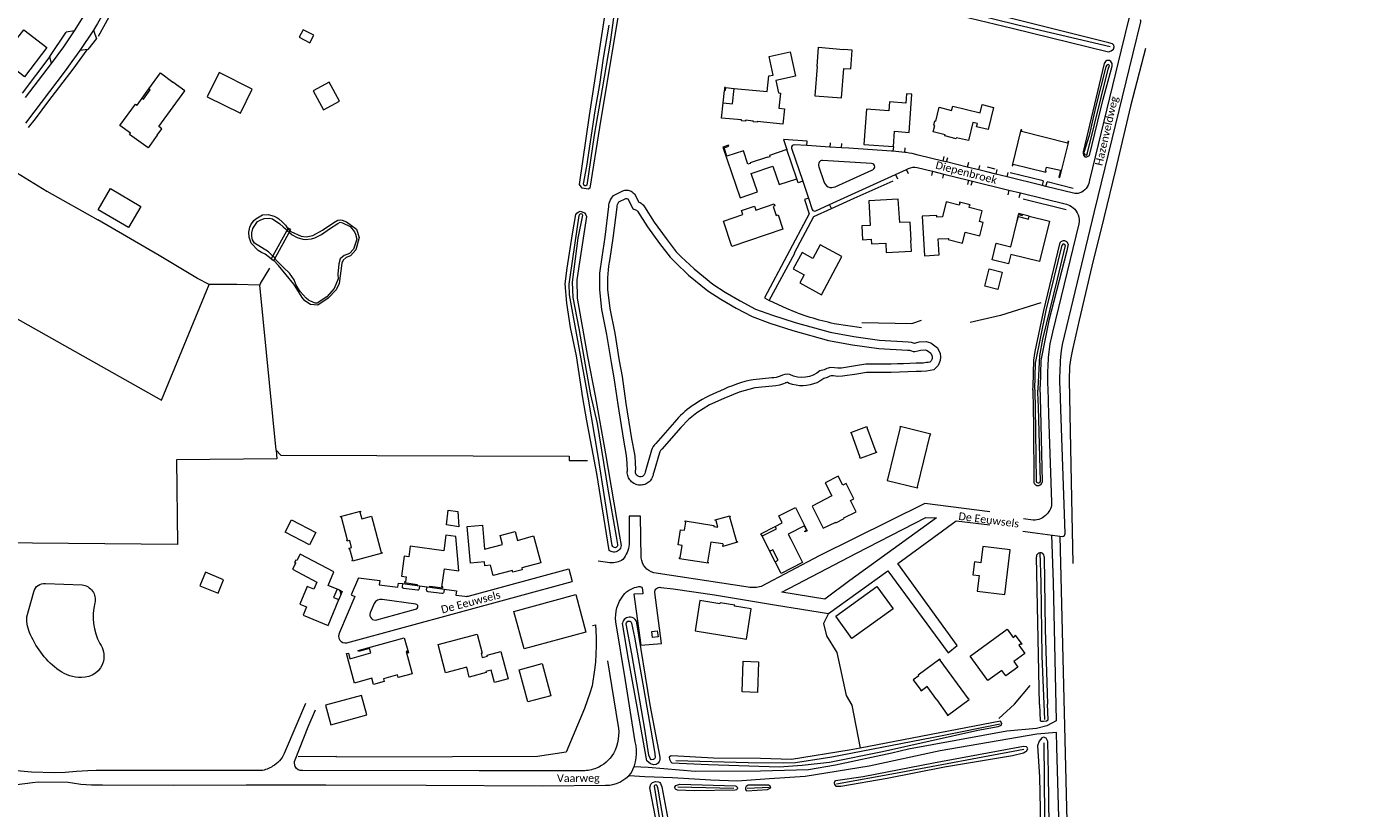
# Model space of a CAD drawing. Extents: x 177628 to 188968, y 384226 to 390673.
# Tile 249 of 256: x 184777 to 185214, y 385762 to 386016. Entities that reach past the tile are written whole.
import ezdxf

# ---------------------------------------------------------------- set-up
doc = ezdxf.new("R2010")
doc.units = 0
for name, color, linetype, lineweight in [('B01_T', 14, 'Continuous', 9), ('B02_T', 14, 'Continuous', 9), ('B04_F', 14, 'Continuous', 9), ('B11_F', 14, 'Continuous', 9), ('B14_F', 14, 'Continuous', 9), ('B17_T', 14, 'Continuous', 9), ('T01_T', 253, 'Continuous', 9), ('T02_F', 253, 'RASTER', 9), ('T02_T', 253, 'RASTER', 9), ('T03_F', 253, 'Continuous', 9), ('T03_T', 253, 'Continuous', 9), ('T04_F', 253, 'HAAG', 9), ('T04_T', 253, 'HAAG', 9), ('T07_F', 253, 'Continuous', 9), ('T09_F', 253, 'Continuous', 9), ('T22_D', 253, 'Continuous', 9), ('T22_F', 253, 'Continuous', 9), ('V00_F', 8, 'Continuous', 9), ('V00_T', 8, 'Continuous', 9), ('V06_F', 8, 'Continuous', 9), ('V06_T', 8, 'Continuous', 9), ('W00_F', 253, 'Continuous', 9), ('W01_F', 253, 'Continuous', 9), ('W06_F', 253, 'Continuous', 9), ('Z06', 7, 'Continuous', 9)]:
    doc.layers.add(name, color=color, linetype=linetype, lineweight=lineweight)
doc.styles.add('Legend', font='calibri.ttf')
doc.linetypes.add('HAAG', pattern='A,4,-1,[5,TOPOCAD.SHX,S=0.35,R=0,X=-0.35,Y=-0.35],-1', length=6)
doc.linetypes.add('RASTER', pattern='A,4,-1,[4,TOPOCAD.SHX,S=0.5,R=0,X=-0.5,Y=0],-1', length=6)

msp = doc.modelspace()

# ---------------------------------------------------------------- linework, layer by layer
at = {"layer": 'B01_T', "linetype": 'Continuous'}
for points in [[(184772.485, 386010.94), (184775.516, 386014.916), (184783.037, 386009.182), (184775.787, 385999.657), (184767.472, 386005.987)], [(185006.417, 385995.845), (185017.116, 385994.796), (185017.733, 385999.893), (185019.119, 386000.201), (185017.788, 386006.205), (185024.622, 386007.72), (185026.379, 385999.796), (185019.943, 385998.369), (185020.811, 385994.417), (185021.478, 385994.352), (185020.991, 385989.387), (185022.733, 385989.216), (185022.245, 385984.245), (185013.951, 385985.126), (185013.925, 385984.847), (185012.633, 385984.966), (185012.659, 385985.245), (185010.115, 385985.498), (185010.089, 385985.219), (185008.792, 385985.339), (185008.818, 385985.618), (185002.356, 385986.195), (185002.844, 385991.171)], [(185033.382, 386002.942), (185032.689, 385993.477), (185041.348, 385992.843), (185042.041, 386002.308), (185044.342, 386002.171), (185044.79, 386008.324), (185041.935, 386008.532)], [(184816.205, 385995.724), (184819.99, 386000.872), (184824.018, 385997.91)], [(184818.837, 385980.613), (184820.372, 385982.715), (184819.394, 385983.427), (184827.9, 385995.118), (184824.018, 385997.91)], [(184813.997, 385992.637), (184816.205, 385995.724)], [(184813.997, 385992.637), (184814.434, 385992.323), (184816.644, 385995.392), (184816.205, 385995.724)], [(185002.844, 385991.171), (185005.929, 385990.869), (185006.417, 385995.845)], [(185003.641, 385996.117), (185003.332, 385996.148), (185003.236, 385995.172)], [(185003.641, 385996.117), (185003.545, 385995.142), (185003.236, 385995.172)], [(185048.53, 385977.661), (185058.171, 385976.927), (185058.551, 385981.913), (185063.257, 385981.554), (185064.204, 385993.985), (185062.45, 385994.118), (185062.22, 385991.076), (185056.925, 385991.476), (185056.707, 385988.595), (185049.398, 385989.147), (185048.53, 385977.661)], [(184818.837, 385980.613), (184815.899, 385976.567), (184809.91, 385980.916), (184810.191, 385981.303), (184806.783, 385983.767), (184811.852, 385990.719), (184812.34, 385990.38), (184813.997, 385992.637)], [(185078.572, 385979.517), (185074.928, 385980.414), (185075.008, 385980.737), (185071.072, 385981.702), (185071.598, 385983.848), (185071.278, 385983.927), (185071.616, 385985.306), (185071.937, 385985.228), (185073.037, 385989.715), (185077.106, 385988.717), (185077.449, 385990.115), (185086.365, 385987.929), (185087.023, 385990.609), (185090.728, 385989.645), (185088.953, 385982.452), (185085.228, 385983.363), (185085.496, 385984.461), (185084.039, 385984.817), (185082.587, 385978.878), (185078.652, 385979.843), (185078.572, 385979.517)], [(185096.733, 385970.763), (185097.037, 385970.697), (185097.154, 385971.234), (185107.744, 385968.604), (185107.821, 385968.915), (185107.637, 385968.96), (185107.942, 385970.294), (185112.514, 385969.248), (185111.97, 385967.001), (185112.273, 385966.915), (185115.165, 385978.564), (185114.854, 385978.641), (185114.722, 385978.107), (185099.785, 385981.815), (185099.918, 385982.349), (185099.607, 385982.426), (185096.733, 385970.763)], [(185023.584, 385975.98), (185017.857, 385974.062), (185018.003, 385973.626), (185017.292, 385973.387), (185017.244, 385973.53), (185011.583, 385971.634), (185011.631, 385971.492), (185010.919, 385971.253), (185009.459, 385975.615), (185004.073, 385973.811), (185003.168, 385976.514), (185004.742, 385977.041), (185004.634, 385977.363), (185002.737, 385976.728), (185008.346, 385960.296), (185013.966, 385962.199), (185011.941, 385968.223), (185019.025, 385970.595), (185021.035, 385964.593), (185026.756, 385966.509)], [(185026.756, 385966.509), (185023.584, 385975.98)], [(184813.598, 385957.504), (184809.559, 385950.626), (184799.664, 385956.438), (184803.704, 385963.316), (184813.598, 385957.504)], [(185008.793, 385956.145), (185012.994, 385957.582), (185013.437, 385956.255), (185019.472, 385958.301), (185019.682, 385957.7), (185019.05, 385957.479), (185020.066, 385954.563), (185020.684, 385954.761), (185022.262, 385950.101), (185005.715, 385944.498), (185002.925, 385952.738), (185009.271, 385954.887), (185008.793, 385956.145)], [(185059.712, 385959.833), (185050.231, 385959.296), (185050.684, 385951.309), (185047.888, 385951.151), (185048.142, 385946.658), (185050.938, 385946.816), (185051.023, 385945.319), (185055.705, 385945.584), (185055.88, 385942.489), (185064.077, 385942.953), (185063.879, 385946.447), (185063.979, 385946.453), (185063.64, 385952.443), (185060.226, 385952.25), (185059.712, 385959.833)], [(185075.302, 385958.964), (185074.091, 385954.122), (185072.351, 385954.032), (185072.323, 385954.565), (185067.542, 385954.29), (185068.278, 385941.491), (185073.08, 385941.767), (185072.783, 385946.929), (185076.105, 385947.103), (185076.013, 385946.735), (185080.663, 385945.583), (185081.552, 385949.175), (185086.318, 385947.995), (185087.393, 385952.334), (185086.17, 385952.636), (185087.018, 385956.063), (185082.786, 385957.111), (185082.952, 385957.781), (185083.039, 385957.759), (185083.116, 385958.07), (185079.719, 385958.911), (185079.642, 385958.6), (185079.729, 385958.579), (185079.563, 385957.909), (185075.302, 385958.964)], [(185102.351, 385954.343), (185108.878, 385952.741), (185105.712, 385939.638), (185096.361, 385941.897), (185095.626, 385938.855), (185090.29, 385940.144), (185091.602, 385945.578), (185096.356, 385944.43), (185098.385, 385952.828)], [(185098.385, 385952.828), (185098.443, 385952.814), (185098.793, 385954.192), (185102.118, 385953.348), (185102.351, 385954.343)], [(185100.142, 385954.892), (185098.974, 385955.19), (185098.895, 385954.88)], [(185098.895, 385954.88), (185100.058, 385954.583), (185100.142, 385954.892)], [(185034.784, 385928.825), (185041.43, 385941.231), (185034.385, 385945.005), (185032.03, 385940.608), (185028.485, 385942.507), (185025.652, 385937.218), (185029.177, 385935.329), (185027.742, 385932.648)], [(185056.115, 385868.46), (185066.047, 385866.047), (185066.123, 385866.358), (185066.016, 385866.384), (185070.121, 385883.282), (185070.228, 385883.256), (185070.304, 385883.567), (185060.372, 385885.98), (185060.297, 385885.669), (185060.414, 385885.641), (185056.308, 385868.742), (185056.191, 385868.771), (185056.115, 385868.46)], [(185031.735, 385860.163), (185035.391, 385852.919), (185039.417, 385854.951), (185039.51, 385854.75), (185042.151, 385856.081), (185042.052, 385856.277), (185046.076, 385858.314), (185044.238, 385861.945), (185045.327, 385862.496), (185042.798, 385867.493), (185041.718, 385866.946), (185040.228, 385869.891), (185036.008, 385867.755), (185038.193, 385863.437), (185031.735, 385860.163)], [(184892.02, 385844.872), (184882.369, 385842.286), (184882.278, 385842.624), (184882.491, 385842.681), (184881.551, 385846.187), (184881.329, 385846.133), (184881.244, 385846.483), (184882.069, 385846.684), (184881.519, 385848.938), (184880.634, 385848.726), (184880.55, 385849.076), (184880.764, 385849.127), (184878.753, 385856.531), (184878.538, 385856.474), (184878.448, 385856.812), (184884.925, 385858.529), (184885.017, 385858.181), (184884.804, 385858.125), (184885.36, 385856.027), (184888.55, 385856.873), (184891.666, 385845.119), (184891.879, 385845.175), (184892.02, 385844.872)], [(185019.781, 385853.548), (185022.079, 385854.719), (185020.944, 385856.946), (185026.339, 385859.721), (185030.158, 385852.159), (185029.44, 385851.788)], [(184925.326, 385846.116), (184931.173, 385847.705), (184930.386, 385850.6), (184935.211, 385851.911), (184935.998, 385849.016), (184941.209, 385850.432), (184943.569, 385841.747), (184937.361, 385840.06), (184937.529, 385839.432), (184934.518, 385838.624), (184934.351, 385839.257), (184928.129, 385837.579), (184927.219, 385840.947), (184925.335, 385840.775), (184925.227, 385842.044), (184920.726, 385841.621), (184919.608, 385853.519), (184924.586, 385853.986), (184925.326, 385846.116)], [(185002.794, 385847.005), (185002.695, 385847.34), (185002.906, 385847.402), (185002.77, 385847.863), (184998.808, 385848.467), (184997.778, 385841.961), (184997.995, 385841.927), (184997.933, 385841.571), (184988.604, 385843.043), (184988.66, 385843.399), (184988.877, 385843.364), (184989.512, 385847.385), (184988.247, 385847.584), (184989.02, 385852.483), (184990.275, 385852.286), (184990.694, 385854.943), (184990.477, 385854.977), (184990.535, 385855.342), (184999.869, 385853.87), (184999.815, 385853.524), (185001.169, 385853.313), (185000.569, 385855.377), (185000.357, 385855.315), (185000.262, 385855.642), (185005.006, 385857.022), (185005.101, 385856.696), (185004.889, 385856.634), (185007.215, 385848.646), (185007.426, 385848.707), (185007.521, 385848.381), (185002.794, 385847.005)], [(185015.484, 385850.482), (185015.796, 385850.641), (185015.832, 385850.57), (185020.171, 385852.781), (185019.781, 385853.548)], [(185029.44, 385851.788), (185029.344, 385851.975), (185029.965, 385852.296), (185029.24, 385853.7), (185024.005, 385851.041), (185024.807, 385849.447)], [(184915.953, 385850.318), (184912.739, 385850.749), (184912.054, 385845.635), (184901.112, 385847.101), (184900.646, 385843.622), (184899.159, 385843.821), (184898.302, 385837.425), (184899.804, 385837.207), (184899.58, 385835.542), (184899.262, 385835.585), (184899.221, 385835.278), (184903.391, 385834.716), (184903.337, 385834.313)], [(184916.928, 385839.087), (184915.953, 385850.318)], [(185018.068, 385845.413), (185015.484, 385850.482)], [(185024.807, 385849.447), (185028.666, 385841.779), (185021.715, 385838.236), (185019.767, 385842.058)], [(184877.343, 385833.161), (184874.435, 385834.379), (184876.28, 385838.811), (184865.404, 385844.527), (184864.303, 385842.432), (184863.949, 385842.618), (184863.553, 385841.866), (184863.907, 385841.68), (184862.837, 385839.644), (184870.774, 385835.473), (184869.791, 385833.12), (184867.671, 385834.006), (184865.29, 385828.309), (184867.41, 385827.423), (184866.3, 385824.758), (184874.433, 385821.36), (184877.936, 385829.773)], [(185019.767, 385842.058), (185020.693, 385842.53), (185018.945, 385845.961), (185018.339, 385845.652), (185018.38, 385845.572), (185018.068, 385845.413)], [(185084.544, 385841.993), (185084.032, 385837.805), (185086.08, 385837.552), (185085.46, 385832.529), (185094.391, 385831.419), (185096.178, 385845.889), (185087.246, 385846.992), (185086.597, 385841.739), (185084.544, 385841.993)], [(184907.55, 385834.155), (184911.723, 385833.593), (184911.764, 385833.9), (184911.457, 385833.942), (184912.236, 385839.719), (184916.928, 385839.087)], [(184877.343, 385833.161), (184876.229, 385830.484), (184877.936, 385829.773)], [(184878.225, 385832.792), (184878.097, 385832.488), (184878.623, 385832.268), (184878.403, 385831.742), (184878.707, 385831.614)], [(184878.225, 385832.792), (184879.055, 385832.445), (184878.707, 385831.614)], [(184903.337, 385834.313), (184904.178, 385834.199)], [(184904.178, 385834.199), (184906.604, 385833.871)], [(184906.604, 385833.871), (184907.495, 385833.75)], [(184907.495, 385833.75), (184907.55, 385834.155)], [(184938.197, 385813.717), (184934.857, 385825.943), (184954.932, 385831.409), (184958.261, 385819.184), (184938.197, 385813.717)], [(185039.425, 385824.337), (185052.763, 385834.053), (185058.055, 385826.788), (185044.717, 385817.072), (185039.425, 385824.337)], [(185010.395, 385816.929), (185011.997, 385826.794), (185006.578, 385827.674), (185006.625, 385828), (185001.85, 385828.766), (185001.798, 385828.44), (184995.278, 385829.485), (184993.697, 385819.621), (185010.395, 385816.929)], [(184919.488, 385807.772), (184912.631, 385805.925), (184910.166, 385815.142), (184922.889, 385818.567), (184924.563, 385812.348), (184924.167, 385812.242), (184924.513, 385810.958), (184926.261, 385811.428), (184926.188, 385811.698), (184930.62, 385812.892), (184933.009, 385804.017), (184928.567, 385802.822), (184927.486, 385806.839), (184925.738, 385806.368), (184925.816, 385806.079), (184920.341, 385804.605), (184919.488, 385807.772)], [(185083.131, 385811.374), (185095.143, 385820.137), (185097.106, 385817.447), (185097.655, 385817.848), (185097.513, 385818.041), (185097.772, 385818.23), (185099.894, 385815.322), (185099.635, 385815.133), (185099.5, 385815.319), (185098.95, 385814.918), (185100.913, 385812.228), (185097.342, 385809.623), (185098.65, 385807.829), (185094.692, 385804.942), (185093.383, 385806.735), (185088.874, 385803.47), (185083.131, 385811.374)], [(184882.996, 385802.651), (184880.387, 385812.196), (184881.014, 385812.367), (184881.509, 385810.554), (184888.309, 385812.417), (184887.902, 385813.902), (184884.324, 385812.922), (184884.234, 385813.25), (184899.189, 385817.347), (184900.531, 385812.47), (184900.203, 385812.38), (184900.044, 385812.957), (184899.766, 385812.88), (184901.748, 385805.647), (184897.215, 385804.405), (184896.977, 385805.273), (184892.473, 385804.039), (184892.711, 385803.171), (184889.2, 385802.209), (184888.655, 385804.198), (184882.996, 385802.651)], [(185082.844, 385797.276), (185082.655, 385797.534), (185082.566, 385797.47), (185073.378, 385810.047), (185073.467, 385810.112), (185073.278, 385810.37), (185066.237, 385805.226), (185066.426, 385804.968), (185064.625, 385803.652), (185067.079, 385800.293)], [(185072.258, 385797.154), (185075.703, 385792.438), (185075.614, 385792.373), (185075.803, 385792.115), (185082.844, 385797.276)]]:
    msp.add_lwpolyline(points, dxfattribs=at)
at = {"layer": 'B02_T', "linetype": 'Continuous'}
for points in [[(185052.662, 385877.554), (185047.397, 385875.636), (185047.287, 385875.937), (185047.391, 385875.974), (185044.526, 385883.839), (185044.423, 385883.801), (185044.313, 385884.102), (185049.575, 385886.019), (185049.684, 385885.718), (185049.581, 385885.68), (185052.446, 385877.816), (185052.549, 385877.853), (185052.662, 385877.554)], [(184870.439, 385851.519), (184868.366, 385847.552), (184860.465, 385851.68), (184862.538, 385855.648), (184870.439, 385851.519)], [(184840.438, 385836.16), (184834.554, 385838.632), (184832.732, 385834.275), (184838.663, 385831.81), (184840.438, 385836.16)], [(184981.434, 385819.613), (184981.683, 385817.643), (184979.881, 385817.413), (184979.632, 385819.376), (184981.434, 385819.613)], [(185009.329, 385809.752), (185014.364, 385809.574), (185014.021, 385799.591), (185008.984, 385799.764), (185009.329, 385809.752)], [(184873.62, 385795.447), (184875.357, 385789.08), (184886.991, 385792.284), (184885.256, 385798.623), (184873.62, 385795.447)]]:
    msp.add_lwpolyline(points, dxfattribs=at)
at = {"layer": 'B04_F', "linetype": 'Continuous'}
for points in [[(184856.831, 385939.97), (184862.365, 385949.98), (184861.502, 385950.464), (184855.968, 385940.454)], [(184855.968, 385940.454), (184856.831, 385939.97)]]:
    msp.add_lwpolyline(points, dxfattribs=at)
at = {"layer": 'B11_F', "linetype": 'Continuous'}
for points in [[(185033.382, 386002.942), (185033.822, 386009.237), (185041.935, 386008.532)], [(185027.742, 385932.648), (185034.784, 385928.825)], [(185072.258, 385797.154), (185069.187, 385801.531), (185067.251, 385800.001), (185067.079, 385800.293)]]:
    msp.add_lwpolyline(points, dxfattribs=at)
at = {"layer": 'B14_F', "linetype": 'Continuous'}
for points in [[(184868.549, 386010.663), (184869.828, 386013.134), (184866.346, 386014.934), (184865.067, 386012.463), (184868.549, 386010.663)], [(184845.958, 385987.82), (184849.743, 385995.658), (184839.041, 386000.999), (184835.157, 385993.066), (184845.958, 385987.82)], [(184872.938, 385988.872), (184878.136, 385991.727), (184874.753, 385997.885), (184869.555, 385995.03), (184872.938, 385988.872)], [(185087.933, 385931.585), (185089.318, 385937.206), (185093.56, 385936.16), (185092.174, 385930.539), (185087.933, 385931.585)], [(184916.56, 385858.38), (184916.921, 385853.454), (184912.908, 385854.056), (184913.506, 385858.847), (184916.56, 385858.38)], [(184943.997, 385808.992), (184946.814, 385798.504), (184939.386, 385796.509), (184936.57, 385806.997), (184943.997, 385808.992)]]:
    msp.add_lwpolyline(points, dxfattribs=at)
at = {"layer": 'B17_T', "linetype": 'Continuous'}
for points in [[(185002.844, 385991.171), (185003.236, 385995.172)], [(185003.641, 385996.117), (185006.417, 385995.845)], [(185098.385, 385952.828), (185098.895, 385954.88)], [(185102.351, 385954.343), (185100.142, 385954.892)], [(185015.484, 385850.482), (185015.129, 385851.178), (185019.781, 385853.548)], [(185019.767, 385842.058), (185018.068, 385845.413)], [(184878.225, 385832.792), (184877.343, 385833.161)], [(184878.707, 385831.614), (184877.936, 385829.773)]]:
    msp.add_lwpolyline(points, dxfattribs=at)
at = {"layer": 'T01_T', "linetype": 'Continuous'}
for points in [[(185091.308, 385969.623), (185088.818, 385970.243)], [(185106.878, 385965.773), (185096.129, 385968.431)], [(185116.563, 385963.375), (185108.117, 385965.46)]]:
    msp.add_lwpolyline(points, dxfattribs=at)
at = {"layer": 'T02_F', "linetype": 'RASTER'}
for points in [[(185047.892, 385919.766), (185064.222, 385919.478), (185067.306, 385920.565)], [(185037.085, 385825.249), (185035.42, 385821.958), (185036.413, 385817.981), (185039.809, 385812.556), (185042.841, 385798.562), (185044.702, 385795.473), (185047.431, 385781.524)], [(185092.444, 385791.172), (185097.561, 385795.781), (185102.661, 385801.858)]]:
    msp.add_lwpolyline(points, dxfattribs=at)
at = {"layer": 'T02_T', "linetype": 'RASTER'}
for points in [[(184914.887, 385778.707), (184914.882, 385778.707)], [(184942.485, 385778.742), (184914.887, 385778.707)]]:
    msp.add_lwpolyline(points, dxfattribs=at)
at = {"layer": 'T03_F', "linetype": 'Continuous'}
for points in [[(184814.142, 386039.698), (184804.931, 386022.153), (184799.696, 386012.719)], [(184796.057, 386008.41), (184791.461, 386002.14), (184783.601, 385991.815), (184779.231, 385985.981), (184776.93, 385983.135)], [(184771.681, 385976.243), (184768.181, 385971.387), (184773.205, 385968.512), (184783.052, 385962.444), (184799.543, 385953.167)], [(184742.749, 385938.245), (184820.289, 385894.518), (184835.743, 385932.131)], [(184857.53, 385878.294), (184852.205, 385931.941)], [(185023.621, 385924.274), (185017.798, 385926.916)], [(185106.129, 385926.188), (185093.031, 385922.05), (185083.182, 385919.83)], [(185047.818, 385918.092), (185038.889, 385919.415)], [(184857.53, 385878.294), (184857.804, 385875.531), (184825.207, 385875.174), (184825.468, 385847.648), (184742.79, 385848.419), (184742.417, 385841.557)], [(184857.53, 385878.294), (184859.096, 385876.665), (184952.82, 385876.367), (184952.798, 385874.924), (184958.743, 385874.975)]]:
    msp.add_lwpolyline(points, dxfattribs=at)
at = {"layer": 'T03_F', "linetype": 'Continuous', "extrusion": (0, 0, -1)}
msp.add_arc((-185055.3, 385997.4), 79.693, 281.88405, 293.42301, dxfattribs=at)
at = {"layer": 'T03_T', "linetype": 'Continuous'}
for points in [[(185038.056, 385956.855), (185045.436, 385960.186)], [(185017.798, 385926.916), (185026.137, 385942.369)], [(184960.35, 385821.362), (184961.301, 385821.609), (184961.425, 385819.771), (184961.542, 385817.194), (184961.555, 385814.619), (184961.309, 385809.453), (184961.04, 385806.89), (184960.23, 385801.786), (184959.519, 385799.309), (184958.675, 385796.844), (184957.766, 385794.433), (184951.822, 385780.149), (184942.485, 385778.742)], [(184914.882, 385778.707), (184877.16, 385778.611), (184877.097, 385778.815)]]:
    msp.add_lwpolyline(points, dxfattribs=at)
at = {"layer": 'T04_F', "linetype": 'HAAG'}
for points in [[(184835.743, 385932.131), (184831.985, 385934.125), (184819.509, 385941.531), (184799.543, 385953.167)], [(184855.348, 385937.431), (184852.355, 385932.439), (184852.205, 385931.941)], [(184852.205, 385931.941), (184844.788, 385932.156), (184835.743, 385932.131)]]:
    msp.add_lwpolyline(points, dxfattribs=at)
at = {"layer": 'T04_T', "linetype": 'HAAG'}
for points in [[(185045.436, 385960.186), (185058.114, 385965.799)], [(185100.325, 385959.974), (185114.321, 385956.499)], [(184877.097, 385778.815), (184864.668, 385778.7)]]:
    msp.add_lwpolyline(points, dxfattribs=at)
at = {"layer": 'T07_F', "linetype": 'Continuous'}
for points in [[(184978.778, 386045.889), (185026.025, 386034.45), (185098.633, 386016.532), (185128.684, 386009.425)], [(185140.114, 386008.818), (185135.267, 385990.074), (185130.396, 385969.345), (185126.623, 385953.748), (185122.645, 385938.082), (185118.529, 385920.5), (185116.402, 385911.059), (185115.853, 385908.323), (185115.441, 385905.518), (185115.301, 385901.071), (185115.568, 385889.986), (185116.098, 385862.618), (185116.496, 385841.475)], [(185105.816, 385844.98), (185106.096, 385835.404), (185106.376, 385811.336), (185107.058, 385795.89)], [(185107.058, 385795.89), (185107.252, 385790.812)], [(184987.481, 385777.48), (185010.991, 385776.832), (185022.511, 385776.715), (185026.411, 385776.858), (185038.133, 385778.666), (185074.021, 385785.626), (185092.913, 385789.357)], [(185107.073, 385783.18), (185107.381, 385747.584), (185108.884, 385697.763), (185109.662, 385647.518), (185111.102, 385581.548)], [(185100.534, 385781.087), (185058.824, 385773.275), (185039.723, 385769.83)], [(184988.108, 385768.875), (185006.312, 385768.547)], [(185010.629, 385768.509), (185017.909, 385768.794)]]:
    msp.add_lwpolyline(points, dxfattribs=at)
at = {"layer": 'T09_F', "linetype": 'Continuous'}
for points in [[(184981.588, 386099.533), (184977.598, 386073.064), (184962.622, 385983.136), (184959.547, 385963.471), (184958.999, 385963.065), (184957.029, 385963.394), (184956.184, 385964.59), (184959.425, 385987.017), (184964.66, 386021.449), (184970.266, 386056.484), (184975.163, 386088.259), (184977.038, 386100.267)], [(185075.089, 386020.624), (185096.79, 386015.451), (185128.111, 386007.747), (185128.962, 386008.089), (185129.704, 386008.554), (185129.962, 386009.34), (185129.871, 386009.886), (185129.378, 386010.35), (185128.255, 386010.675), (185077.951, 386023.25), (185035.795, 386033.643), (184979.4, 386048.016), (184978.223, 386047.786), (184977.594, 386047.385), (184977.235, 386046.84), (184977.295, 386045.827), (184977.584, 386045.133), (184978.217, 386044.75), (184978.801, 386044.451), (184995.071, 386040.259), (185029.502, 386032.03), (185075.089, 386020.624)], [(185126.408, 385992.354), (185129.335, 386003.101), (185129.287, 386003.897), (185128.866, 386004.627), (185128.398, 386004.918), (185127.558, 386004.882), (185127.113, 386004.551), (185126.726, 386003.99), (185119.883, 385975.262), (185119.845, 385974.678), (185120.021, 385974.181), (185120.429, 385973.668), (185121.04, 385973.647), (185121.898, 385974.105), (185126.408, 385992.354)], [(184976.992, 385867.083), (184976.584, 385866.998), (184976.17, 385866.954), (184975.753, 385866.951), (184975.339, 385866.989), (184974.929, 385867.067), (184974.53, 385867.185), (184974.144, 385867.341), (184973.775, 385867.535), (184973.427, 385867.764), (184973.103, 385868.026), (184972.806, 385868.319), (184972.54, 385868.639), (184972.306, 385868.984), (184972.108, 385869.35), (184971.946, 385869.734), (184971.822, 385870.132), (184971.739, 385870.541), (184971.695, 385870.955), (184971.693, 385871.372), (184971.707, 385871.519), (184971.687, 385874.07), (184971.45, 385876.618), (184970.511, 385881.574), (184968.672, 385893.116), (184967.454, 385901.787), (184966.503, 385906.835), (184965.076, 385915.844), (184963.465, 385923.976), (184962.712, 385930.364), (184962.752, 385935.798), (184963.48, 385941.03), (184964.474, 385947.543), (184965.674, 385957.526), (184965.704, 385957.925), (184965.817, 385958.525), (184965.996, 385959.108), (184966.239, 385959.668), (184966.543, 385960.198), (184967.203, 385961.098), (184970.011, 385962.492), (184970.25, 385962.598), (184970.579, 385962.705), (184970.918, 385962.777), (184971.262, 385962.813), (184971.609, 385962.813), (184971.953, 385962.777), (184972.292, 385962.704), (184972.621, 385962.597), (184972.937, 385962.456)], [(184972.937, 385962.456), (184973.237, 385962.283), (184973.517, 385962.079), (184974.02, 385961.626), (184975.457, 385958.933), (184975.468, 385958.929), (184975.837, 385958.747), (184976.185, 385958.528), (184976.509, 385958.275), (184976.805, 385957.99), (184977.071, 385957.676), (184977.248, 385957.416), (184980.474, 385952.36), (184984.333, 385947.055), (184987.617, 385942.79), (184989.197, 385941.184), (184993.404, 385937.251), (184999.49, 385932.258), (185003.526, 385929.68), (185008.366, 385926.781), (185013.409, 385924.172), (185018.905, 385922.147), (185026.242, 385919.771), (185037.674, 385916.619), (185045.353, 385915.217), (185053.679, 385914.047), (185062.974, 385913.539), (185063.963, 385913.451), (185064.916, 385913.112), (185064.992, 385913.086), (185065.51, 385913.229), (185066.564, 385913.47), (185068.819, 385913.619), (185070.361, 385913.143), (185072.51, 385911.598), (185073.337, 385909.774), (185073.476, 385908.605), (185073.416, 385907.435), (185072.773, 385905.822), (185071.322, 385904.45), (185068.934, 385904.017), (185067.181, 385903.875), (185065.634, 385903.902), (185057.489, 385903.564), (185049.474, 385903.53), (185046.293, 385903.003), (185041.599, 385902.326), (185040.013, 385902.235), (185038.756, 385902.429), (185037.974, 385902.49)], [(184855.968, 385940.454), (184853.977, 385941.949), (184852.791, 385942.521), (184851.672, 385943.207), (184849.419, 385945.57), (184848.823, 385947.468), (184848.685, 385949.117), (184848.997, 385950.739), (184849.281, 385951.478), (184850.246, 385952.964), (184850.925, 385953.525), (184853.136, 385954.789), (184854.97, 385954.87), (184855.722, 385954.713), (184856.92, 385954.29), (184857.778, 385953.911), (184858.412, 385953.447), (184859.512, 385952.511), (184860.604, 385951.418), (184861.398, 385950.276)], [(184958.534, 385887.857), (184957.238, 385895.275), (184955.208, 385908.997), (184953.207, 385918.169), (184952.073, 385926.092), (184951.509, 385932.346), (184952.197, 385937.418), (184953.908, 385948.615), (184954.922, 385954.928), (184955.257, 385955.349), (184955.68, 385955.648), (184956.409, 385955.95), (184957.028, 385955.805), (184957.745, 385955.39), (184958.036, 385955.116), (184958.265, 385954.748), (184958.383, 385954.24), (184956.165, 385939.398), (184955.232, 385933.649), (184955.435, 385927.725), (184957.419, 385916.166), (184958.724, 385908.782), (184961.254, 385896.001), (184964.626, 385877.115), (184969.108, 385850.426), (184969.713, 385847.384)], [(184862.111, 385949.52), (184862.33, 385949.33), (184865.697, 385947.81), (184867.349, 385947.657), (184869.472, 385948.087), (184872.665, 385949.782), (184876.279, 385952.26), (184877.623, 385953.027), (184878.356, 385953.132), (184879.021, 385953.033), (184880.412, 385952.481), (184883.671, 385950.106), (184884.481, 385947.396), (184883.48, 385943.424), (184881.758, 385941.494), (184880.341, 385940.912), (184879.317, 385940.023), (184878.88, 385939.078), (184878.028, 385932.507), (184877.084, 385930.413), (184874.468, 385927.745), (184871.062, 385925.473), (184868.761, 385925.603), (184866.903, 385926.877), (184866.025, 385927.918), (184864.256, 385930.71), (184863.333, 385932.269), (184858.327, 385938.329), (184856.831, 385939.97)], [(184861.398, 385950.276), (184861.642, 385949.925), (184862.111, 385949.52)], [(185103.582, 385899.013), (185103.808, 385907.554), (185104.289, 385910.415), (185107.125, 385923.655), (185111.635, 385942.615), (185112.411, 385945.739)], [(185114.999, 385945.212), (185114.523, 385943.123), (185108.671, 385920.393), (185106.108, 385907.46), (185105.902, 385898.952)], [(185035.534, 385901.65), (185035.218, 385901.394), (185034.259, 385900.768), (185033.243, 385900.242), (185032.178, 385899.82), (185031.076, 385899.508), (185029.948, 385899.308), (185028.807, 385899.223), (185027.662, 385899.253), (185026.526, 385899.398), (185025.41, 385899.656), (185024.326, 385900.026), (185023.795, 385900.269), (185023.679, 385900.272), (185023.502, 385900.258), (185023.328, 385900.226), (185023.159, 385900.175), (185022.996, 385900.106), (185022.468, 385899.814), (185021.167, 385899.418), (185019.969, 385899.189), (185018.914, 385899.101), (185013.114, 385898.542), (185008.036, 385897.196), (185003.022, 385895.077), (184998.443, 385893.02), (184994.28, 385890.473), (184991.548, 385888.289), (184989.068, 385885.653), (184982.938, 385878.663), (184982.616, 385878.336), (184982.474, 385878.155), (184982.353, 385877.959), (184982.254, 385877.751), (184982.148, 385877.441), (184980.268, 385871.184), (184980.134, 385870.667), (184980.128, 385870.606), (184980.051, 385870.197), (184979.934, 385869.797), (184979.778, 385869.41), (184979.585, 385869.041), (184979.357, 385868.693), (184979.096, 385868.368), (184978.804, 385868.071), (184978.484, 385867.804), (184978.139, 385867.569), (184977.774, 385867.37), (184977.39, 385867.207), (184976.992, 385867.083)], [(185037.974, 385902.49), (185037.49, 385902.356), (185036.63, 385901.917), (185035.534, 385901.65)], [(185103.552, 385897.821), (185103.55, 385897.824), (185103.551, 385897.865)], [(185103.551, 385897.865), (185103.582, 385899.013)], [(185103.551, 385897.865), (185103.552, 385897.821), (185103.611, 385892.006), (185103.671, 385886.086), (185103.858, 385867.687)], [(185106.61, 385867.972), (185106.076, 385891.323), (185105.902, 385898.952)], [(184965.84, 385845.736), (184961.79, 385870.754), (184958.534, 385887.857)], [(185105.675, 385795.661), (185104.665, 385843.701)], [(185107.184, 385843.625), (185107.498, 385820.202), (185108.227, 385795.782)], [(184974.581, 385822.878), (184978.98, 385795.546), (184982.314, 385778.545), (184982.24, 385777.578), (184982.101, 385777.156), (184981.706, 385776.668), (184981.061, 385776.231), (184980.364, 385776.12), (184979.973, 385776.195), (184979.205, 385776.448), (184978.031, 385777.411), (184974.641, 385796.081), (184971.882, 385811.625), (184970.099, 385822.149)], [(185105.675, 385795.661), (185105.846, 385790.32), (185106.197, 385790.219), (185106.966, 385790.215), (185107.901, 385790.408), (185108.441, 385790.735), (185108.227, 385795.782)], [(185085.65, 385787.352), (185092.21, 385788.497), (185093.048, 385788.857), (185093.343, 385789.068), (185093.428, 385789.513), (185092.994, 385790.313), (185047.431, 385781.524)], [(185047.431, 385781.524), (185043.769, 385780.818), (185025.085, 385777.855), (185015.003, 385778.118), (184999.752, 385778.276), (184986.152, 385779.019), (184985.77, 385778.858), (184985.339, 385778.609), (184985.366, 385777.882), (184985.788, 385777.044), (184986.184, 385776.687), (184998.044, 385776.209), (185021.046, 385775.386), (185028.522, 385776.004), (185037.365, 385776.972), (185054.653, 385780.374), (185085.65, 385787.352)], [(185109.031, 385739.288), (185108.558, 385773.241), (185108.376, 385783.611), (185107.784, 385784.722), (185106.996, 385785.014), (185106.42, 385784.852), (185105.554, 385783.806), (185105.066, 385782.263), (185105.67, 385772.201), (185106.453, 385735.376)], [(185096.921, 385779.134), (185100.482, 385779.985), (185100.999, 385780.261), (185101.414, 385780.551), (185101.866, 385781.275), (185101.666, 385781.703), (185101.448, 385781.946), (185100.462, 385782.025), (185071.171, 385776.661), (185048.345, 385772.137), (185039.316, 385770.853), (185039.162, 385770.775), (185038.94, 385770.231), (185039.032, 385769.636), (185039.513, 385769.19), (185039.891, 385769.14), (185041.055, 385769.182), (185056.146, 385771.76), (185074.841, 385775.387), (185096.921, 385779.134)], [(184980.867, 385759.098), (184979.005, 385768.637), (184979.302, 385769.828), (184979.933, 385770.355), (184980.815, 385770.64), (184981.858, 385770.573), (184982.23, 385770.376), (184982.506, 385770.018), (184982.951, 385768.977), (184985.526, 385755.102), (184989.437, 385728.481)], [(184993.461, 385767.675), (184987.964, 385767.804), (184987.304, 385768.224), (184987.155, 385768.581), (184987.129, 385768.825), (184987.428, 385769.408), (184988.751, 385769.802), (185006.904, 385769.262), (185007.115, 385769.161), (185007.347, 385768.861), (185007.457, 385768.484), (185007.406, 385768.17), (185007.234, 385767.971), (185006.717, 385767.822), (184993.461, 385767.675)], [(185017.292, 385768.044), (185018.155, 385768.462), (185018.294, 385768.725), (185018.255, 385768.898), (185018.107, 385769.192), (185017.633, 385769.433), (185011.018, 385769.43), (185010.283, 385769.075), (185010.061, 385768.563), (185010.158, 385768.083), (185010.294, 385767.783), (185010.499, 385767.63), (185017.292, 385768.044)]]:
    msp.add_lwpolyline(points, dxfattribs=at)
for centre, radius, start, end in [((185113.592, 385944.92), 1.437, 99.0745, 145.25961), ((185113.591, 385944.916), 1.441, 58.92078, 99.02787), ((185113.589, 385944.918), 1.44, 11.77608, 58.81244), ((185105.202, 385868.295), 1.475, 204.34555, 225.60399), ((185105.186, 385868.284), 1.456, 225.74384, 282.80667), ((185105.188, 385868.284), 1.455, 282.72388, 347.63924), ((185105.926, 385843.724), 1.261, 94.99633, 181.0342), ((185105.927, 385843.725), 1.26, 5.97491, 95.04484), ((185105.857, 385843.718), 1.33, 356.00948, 5.97459), ((184972.481, 385821.653), 2.433, 125.73501, 168.23632), ((184972.482, 385821.645), 2.44, 84.55926, 125.63986), ((184972.48, 385821.654), 2.431, 30.2318, 84.50883)]:
    msp.add_arc(centre, radius, start, end, dxfattribs=at)
at = {"layer": 'T09_F', "linetype": 'Continuous', "extrusion": (0, 0, -1)}
for centre, radius, start, end in [((-184967.343, 385847.588), 2.385, 274.39826, 309.05481), ((-184967.34, 385847.588), 2.385, 231.29857, 274.31776), ((-184967.339, 385847.585), 2.383, 184.82723, 231.22438)]:
    msp.add_arc(centre, radius, start, end, dxfattribs=at)
at = {"layer": 'T22_D', "linetype": 'Continuous'}
msp.add_lwpolyline([(184952.651, 385839.784), (184953.774, 385835.663)], dxfattribs=at)
at = {"layer": 'T22_F', "linetype": 'Continuous'}
for points in [[(184784.032, 386006.173), (184789.311, 386014.133)], [(184799.201, 386012.118), (184796.306, 386008.539)]]:
    msp.add_lwpolyline(points, dxfattribs=at)
at = {"layer": 'V00_F', "linetype": 'Continuous'}
for points in [[(185089.567, 385858.309), (185068.395, 385861.003), (185034.106, 385844.001), (185015.233, 385834.062)], [(184976.234, 385843.32), (184975.989, 385856.884), (184972.272, 385856.829), (184972.264, 385847.697)], [(185035.925, 385829.901), (185021.866, 385832.196), (185046.236, 385844.875), (185068.716, 385856.453), (185072.148, 385856.379), (185043.979, 385835.93), (185035.925, 385829.901)], [(185037.085, 385825.249), (185056.391, 385839.143), (185075.97, 385812.489), (185078.93, 385814.853), (185059.637, 385841.453), (185078.572, 385855.329), (185089.482, 385854.007)], [(184966.063, 385841.758), (184962.241, 385842.269)], [(185010.942, 385833.76), (184980.295, 385838.508)], [(184976.657, 385833.024), (184976.752, 385831.679), (184973.823, 385831.496), (184976.063, 385814.917), (184982.827, 385815.506), (184980.669, 385832.102)], [(184982.578, 385833.746), (184986.593, 385833.253), (185000.016, 385831.274), (185019.568, 385828.063), (185037.085, 385825.249)], [(184974.266, 385783.542), (184971.147, 385803.522), (184967.952, 385822.548)], [(184965.226, 385809.869), (184968.625, 385789.23)], [(184867.05, 385796.03), (184864.236, 385789.45), (184860.139, 385779.761)], [(184863.688, 385777.716), (184868.009, 385788.393), (184870.37, 385793.897)], [(184852.655, 385774.212), (184799.097, 385774.23), (184796.307, 385774.156), (184792.616, 385773.936), (184788.983, 385773.595), (184785.464, 385773.507), (184778.066, 385773.655), (184775.627, 385773.873), (184772.179, 385774.215), (184767.925, 385774.486), (184734.415, 385774.391), (184720.199, 385774.513)], [(184720.562, 385769.352), (184735.401, 385769.493), (184760.386, 385769.678), (184771.396, 385769.643), (184773.313, 385769.701), (184775.851, 385769.974), (184778.32, 385770.376), (184780.23, 385770.565), (184789.896, 385770.415), (184791.342, 385770.226), (184794.066, 385769.827), (184797.569, 385769.611), (184801.101, 385769.544), (184824.088, 385769.472), (184847.833, 385769.551), (184873.743, 385769.621)], [(184957.312, 385774.095), (184923.581, 385774.166), (184866.128, 385774.185)], [(184873.743, 385769.621), (184906.305, 385769.443), (184944.078, 385769.235), (184964.657, 385769.452)]]:
    msp.add_lwpolyline(points, dxfattribs=at)
at = {"layer": 'V00_F', "linetype": 'Continuous', "extrusion": (0, 0, -1)}
for centre, radius, start, end in [((-184963.835, 385848.372), 8.456, 184.57581, 220.94616), ((-184966.849, 385847.313), 5.611, 233.0427, 278.05005), ((-184981.539, 385843.678), 5.317, 283.53187, 356.14396), ((-184979.678, 385823.856), 11.799, 353.63308, 38.46762), ((-184976.498, 385826.184), 7.863, 39.5981, 82.29269), ((-184975.687, 385833.037), 0.97, 75.50446, 180.74738), ((-184982.233, 385832.216), 1.568, 355.81796, 102.71304), ((-185012.391, 385843.811), 10.155, 253.74648, 278.20186), ((-184955.096, 385786.479), 13.806, 168.50801, 209.06625), ((-184851.886, 385783.418), 9.027, 203.89986, 239.89438), ((-184957.014, 385785.851), 11.831, 210.92153, 247.03877), ((-184851.718, 385782.49), 8.33, 235.68527, 263.54043), ((-184867.158, 385776.682), 3.621, 340.9712, 16.59766), ((-184865.872, 385776.553), 2.382, 263.83048, 333.7856), ((-184956.648, 385788.646), 14.566, 250.00315, 267.3872)]:
    msp.add_arc(centre, radius, start, end, dxfattribs=at)
at = {"layer": 'V00_F', "linetype": 'Continuous'}
for centre, radius, start, end in [((184960.356, 385780.161), 14.315, 331.68275, 13.66112), ((184964.648, 385780.223), 10.771, 270.05007, 320.49502)]:
    msp.add_arc(centre, radius, start, end, dxfattribs=at)
at = {"layer": 'V00_T', "linetype": 'Continuous'}
for points in [[(184812.429, 386040.244), (184801.976, 386021.221), (184799.438, 386016.899), (184798.156, 386014.823)], [(185138.474, 386032.931), (185138.572, 386032.629), (185138.576, 386032.325), (185135.49, 386019.538), (185135.355, 386019.259), (185135.139, 386019.026), (185134.898, 386018.814), (185134.717, 386018.537), (185132.224, 386008.401), (185121.92, 385965.987), (185121.664, 385964.985)], [(184792.012, 386014.51), (184796.233, 386021.232), (184795.692, 386023.546), (184790.633, 386026.763)], [(185112.616, 385908.63), (185112.82, 385910.616), (185113.1, 385912.6), (185123.578, 385955.903), (185136.096, 386007.288), (185138.599, 386017.485), (185138.621, 386017.798), (185138.552, 386018.096)], [(184784.534, 386003.98), (184788.517, 386009.34), (184792.012, 386014.51)], [(184792.012, 386014.51), (184789.311, 386014.133)], [(184798.156, 386014.823), (184793.71, 386008.122)], [(184798.156, 386014.823), (184798.621, 386013.448), (184799.201, 386012.118)], [(184793.71, 386008.122), (184791.184, 386004.591), (184788.994, 386001.595), (184776.066, 385984.604)], [(184796.306, 386008.539), (184793.71, 386008.122)], [(184784.032, 386006.173), (184775.005, 385994.258)], [(184776.122, 385992.946), (184784.534, 386003.98)], [(184784.534, 386003.98), (184784.032, 386006.173)], [(185030.033, 385977.261), (185030.118, 385978.76), (185022.504, 385979.206), (185023.584, 385975.98)], [(185025.099, 385976.409), (185028.714, 385965.677)], [(185030.033, 385977.261), (185026.011, 385977.52)], [(185037.528, 385976.779), (185030.033, 385977.261)], [(185037.605, 385978.151), (185037.528, 385976.779)], [(185041.308, 385976.536), (185037.528, 385976.779)], [(185041.308, 385976.536), (185041.386, 385977.901)], [(185057.979, 385975.424), (185057.511, 385975.469), (185043.679, 385976.383), (185041.308, 385976.536)], [(185058.204, 385976.89), (185057.979, 385975.424)], [(185061.891, 385975.046), (185062.026, 385976.538)], [(185051.114, 385971.409), (185035.118, 385972.413)], [(185061.891, 385975.046), (185057.979, 385975.424)], [(185074.23, 385972.247), (185066.23, 385974.211), (185064.295, 385974.664), (185063.323, 385974.854), (185062.305, 385975.006), (185061.891, 385975.046)], [(185074.606, 385973.691), (185074.23, 385972.247)], [(185075.467, 385971.944), (185074.23, 385972.247)], [(185075.467, 385971.944), (185075.837, 385973.368)], [(185082.201, 385970.291), (185075.467, 385971.944)], [(185082.565, 385971.742), (185082.201, 385970.291)], [(185033.93, 385970.396), (185035.55, 385965.648)], [(185037.439, 385958.129), (185058.902, 385967.913)], [(185039.304, 385963.916), (185051.163, 385969.294)], [(185058.902, 385967.913), (185062.464, 385969.536)], [(185058.902, 385967.913), (185059.545, 385966.476)], [(185062.464, 385969.536), (185063.056, 385969.806)], [(185063.114, 385968.083), (185062.464, 385969.536)], [(185065.9, 385970.154), (185070.933, 385968.915)], [(185070.933, 385968.915), (185070.611, 385967.551)], [(185070.933, 385968.915), (185074.61, 385968.01)], [(185074.295, 385966.657), (185074.61, 385968.01)], [(185074.61, 385968.01), (185082.615, 385966.039)], [(185085.942, 385969.373), (185082.201, 385970.291)], [(185085.942, 385969.373), (185086.3, 385970.811)], [(185091.485, 385968.012), (185088.573, 385968.727), (185085.942, 385969.373)], [(185091.856, 385969.486), (185091.485, 385968.012)], [(185095.173, 385967.107), (185091.485, 385968.012)], [(185095.173, 385967.107), (185095.534, 385968.577)], [(185106.527, 385964.32), (185095.173, 385967.107)], [(185028.714, 385965.677), (185027.232, 385965.146), (185026.756, 385966.509)], [(185028.714, 385965.677), (185030.563, 385960.186)], [(185082.615, 385966.039), (185082.287, 385964.676)], [(185082.615, 385966.039), (185083.893, 385965.725)], [(185083.511, 385964.367), (185083.893, 385965.725)], [(185083.893, 385965.725), (185095.694, 385962.82)], [(185095.694, 385962.82), (185095.326, 385961.298)], [(185095.694, 385962.82), (185099.478, 385961.888)], [(185106.878, 385965.773), (185106.527, 385964.32)], [(185107.781, 385964.012), (185106.527, 385964.32)], [(185107.781, 385964.012), (185108.117, 385965.46)], [(185116.758, 385961.809), (185107.781, 385964.012)], [(185030.563, 385960.186), (185029.236, 385959.75), (185030.842, 385955.092), (185016.284, 385927.763), (185017.798, 385926.916)], [(185030.563, 385960.186), (185031.801, 385956.51)], [(185032.968, 385956.091), (185037.439, 385958.129)], [(185038.056, 385956.855), (185037.439, 385958.129)], [(185099.115, 385960.369), (185099.478, 385961.888)], [(185099.478, 385961.888), (185114.397, 385958.216)], [(185026.137, 385942.369), (185026.006, 385942.453), (185032.335, 385954.269), (185038.056, 385956.855)], [(185118.467, 385951.855), (185109.899, 385916.631), (185109.436, 385914.683)], [(185108.327, 385898.541), (185108.571, 385889.869), (185109.623, 385861.432)], [(185114.033, 385851.219), (185113.673, 385860.696), (185112.557, 385891.634), (185112.366, 385898.627)], [(185103.601, 385855.575), (185100.491, 385855.958)], [(185100.282, 385851.949), (185105.001, 385851.338), (185113.151, 385850.302)], [(184884.281, 385836.881), (184881.882, 385831.283), (184883.139, 385830.721), (184878.185, 385819.064)], [(184880.519, 385815.721), (184953.774, 385835.663)], [(184884.281, 385836.881), (184891.233, 385835.972), (184891.057, 385834.609), (184897.126, 385833.806), (184897.33, 385835.143), (184898.682, 385834.956)], [(184920.425, 385831.008), (184952.651, 385839.784)], [(184898.568, 385833.95), (184898.682, 385834.956)], [(184898.682, 385834.956), (184903.337, 385834.313)], [(184903.471, 385832.805), (184899.013, 385833.399)], [(184904.178, 385834.199), (184904.046, 385833.214)], [(184906.469, 385832.883), (184906.604, 385833.871)], [(184911.432, 385831.721), (184906.915, 385832.335)], [(184907.495, 385833.75), (184912.161, 385833.128)], [(184912.161, 385833.128), (184912.005, 385832.144)], [(184912.161, 385833.128), (184916.14, 385832.597), (184915.958, 385831.238), (184918.904, 385830.838)], [(184889.398, 385828.462), (184888.114, 385825.459)], [(184902.95, 385828.289), (184892.022, 385829.786)], [(184890.319, 385823.202), (184902.888, 385826.605)]]:
    msp.add_lwpolyline(points, dxfattribs=at)
for centre, radius, start, end in [((185025.926, 385976.66), 0.864, 84.37911, 196.85697), ((185035.606, 385970.984), 1.776, 148.41257, 199.32977), ((185034.981, 385971.391), 1.031, 82.38292, 149.53343), ((185051.149, 385970.454), 0.956, 357.06799, 92.12747), ((185050.862, 385970.503), 1.246, 283.97043, 355.50139), ((185038.059, 385966.236), 2.577, 193.19753, 245.6926), ((185038.12, 385966.47), 2.815, 246.51294, 294.87839), ((185032.588, 385956.868), 0.865, 204.44667, 296.05296), ((185151.509, 385905.415), 43.082, 167.57651, 177.21747), ((185198.454, 385901.507), 90.176, 176.18538, 181.8847), ((185113.091, 385851.242), 0.942, 273.64801, 358.58112), ((184891.617, 385827.327), 2.492, 80.63826, 152.91031), ((184902.649, 385827.533), 0.959, 284.44402, 18.70597), ((184902.757, 385827.392), 0.918, 29.30317, 77.83802), ((184919.337, 385833.857), 3.05, 261.8456, 290.9092), ((184889.739, 385824.841), 1.738, 159.16073, 289.50388), ((184880.038, 385817.871), 2.203, 147.22926, 282.61433)]:
    msp.add_arc(centre, radius, start, end, dxfattribs=at)
at = {"layer": 'V00_T', "linetype": 'Continuous', "extrusion": (0, 0, -1)}
for centre, radius, start, end in [((-185064.995, 385965.758), 4.488, 64.4083, 101.63931), ((-185117.632, 385965.564), 3.854, 224.50165, 261.46647), ((-185117.165, 385966.254), 4.674, 195.75855, 226.5334), ((-185112.951, 385952.795), 5.611, 104.93205, 130.56574), ((-185117.635, 385965.677), 3.966, 261.74472, 282.77004), ((-185113.286, 385952.953), 5.275, 128.91998, 160.32659), ((-185113.191, 385952.907), 5.38, 160.20533, 191.27782), ((-185197.505, 385901.504), 85.188, 358.06475, 4.79858), ((-185103.738, 385861.428), 5.854, 222.30846, 271.33772), ((-185104.105, 385861.329), 5.519, 178.93165, 224.11922), ((-184899.055, 385833.888), 0.491, 274.9467, 7.20306), ((-184903.564, 385833.283), 0.487, 188.13723, 281.01395), ((-184906.948, 385832.817), 0.483, 273.88192, 7.83596), ((-184911.511, 385832.214), 0.499, 188.01587, 279.11317)]:
    msp.add_arc(centre, radius, start, end, dxfattribs=at)
at = {"layer": 'V06_F', "linetype": 'Continuous'}
for points in [[(185109.53, 385850.762), (185110.083, 385835.335), (185111.094, 385790.383), (185108.067, 385788.772), (185104.731, 385787.891), (185095.073, 385786.963), (185063.038, 385781.128), (185057.633, 385779.911), (185039.399, 385776.004), (185030.626, 385774.497), (185015.036, 385773.99), (184993.724, 385773.898), (184978.499, 385775.21), (184973.685, 385775.448)], [(185114.577, 385667.959), (185111.287, 385781.82), (185111.181, 385786.552), (185104.836, 385786.012), (185073.357, 385780.602), (185050.296, 385775.655), (185029.45, 385772.322), (185017.917, 385771.521), (185007.414, 385770.743), (184998.872, 385771.066), (184986.406, 385771.83), (184977.345, 385772.228), (184972.346, 385772.524)]]:
    msp.add_lwpolyline(points, dxfattribs=at)
at = {"layer": 'V06_T', "linetype": 'Continuous'}
msp.add_lwpolyline([(185214.097, 385638.407), (185186.207, 385644.829), (185162.18, 385649.265), (185124.188, 385655.183), (185118.606, 385656.117), (185118.003, 385656.486), (185117.52, 385657.477), (185117.241, 385658.57), (185116.992, 385660.367), (185116.593, 385672.31), (185115.236, 385735.699), (185112.347, 385850.404)], dxfattribs=at)
at = {"layer": 'W00_F', "linetype": 'Continuous'}
for points in [[(184856.477, 385941.375), (184855.092, 385942.716), (184850.485, 385945.549), (184849.815, 385946.665), (184849.618, 385947.693), (184849.701, 385948.936), (184849.947, 385950.369), (184851.519, 385952.561), (184852.365, 385953.077), (184853.619, 385953.565), (184855.447, 385953.73), (184856.357, 385953.489), (184858.76, 385951.831), (184859.85, 385950.911), (184860.576, 385950.174), (184861.094, 385949.726)], [(184861.858, 385949.064), (184862.791, 385948.256), (184864.433, 385947.38), (184866.188, 385946.818), (184866.994, 385946.758), (184869.095, 385946.959), (184870.079, 385947.271), (184872.243, 385948.41), (184874.941, 385950.191), (184877.616, 385952.013), (184878.353, 385952.358), (184879.129, 385952.16), (184881.556, 385950.994), (184882.97, 385949.26), (184883.354, 385948.512), (184883.734, 385946.839), (184882.705, 385943.621), (184881.339, 385942.265), (184879.665, 385941.525), (184878.326, 385940.445), (184877.926, 385938.902), (184877.589, 385935.461), (184877.695, 385933.945), (184876.406, 385930.895), (184874.04, 385928.152), (184870.913, 385926.039), (184870.322, 385926.103), (184869.644, 385926.281), (184868.095, 385927.015), (184867.348, 385927.696), (184865.406, 385929.857), (184864.026, 385931.969), (184863.393, 385933.704), (184861.925, 385935.854), (184859.952, 385937.671), (184857.427, 385940.15), (184857.213, 385940.661)], [(184861.094, 385949.726), (184861.858, 385949.064)], [(184857.213, 385940.661), (184856.477, 385941.375)]]:
    msp.add_lwpolyline(points, dxfattribs=at)
at = {"layer": 'W01_F', "linetype": 'Continuous'}
for points in [[(184968.278, 386026.751), (184966.087, 386010.889), (184963.492, 385995.735), (184960.87, 385980.662), (184958.531, 385964.389), (184958.186, 385964.153), (184957.88, 385964.151), (184957.678, 385964.304), (184957.441, 385964.82), (184958.5, 385970.583), (184961.296, 385988.574), (184962.788, 385997.135), (184963.967, 386005.708), (184965.836, 386016.363)], [(185123.927, 385989.609), (185121.774, 385980.544), (185120.105, 385975.049), (185120.361, 385974.39), (185121.022, 385974.213), (185121.246, 385974.901), (185127.945, 386002.11), (185128.406, 386003.245), (185128.199, 386003.498), (185127.951, 386003.603), (185127.506, 386003.408), (185127.228, 386002.813), (185123.927, 385989.609)], [(184962.196, 385876.39), (184958.938, 385895.551), (184952.952, 385928.835), (184952.814, 385932.264), (184953.204, 385935.306), (184956.076, 385954.606), (184956.303, 385954.947), (184956.642, 385955.159), (184956.885, 385955.069), (184957.08, 385954.662), (184955.659, 385947.216), (184954.259, 385937.117), (184953.822, 385932.917), (184954.008, 385927.961), (184955.918, 385917.874), (184957.991, 385906.059), (184959.769, 385896.338), (184961.864, 385886.941), (184965.365, 385865.603), (184968.085, 385850.295), (184968.52, 385847.629)], [(185104.13, 385897.996), (185104.113, 385898.026), (185104.394, 385906.569), (185107.872, 385923.661), (185113.024, 385944.932)], [(185114.014, 385944.789), (185111.427, 385933.846), (185106.693, 385914.414), (185105.717, 385909.008), (185105.078, 385898.397), (185105.16, 385897.824)], [(185104.13, 385897.996), (185104.143, 385897.111), (185104.21, 385892.332), (185104.547, 385868.216)], [(185106.006, 385868.097), (185105.318, 385892.267), (185105.181, 385897.088), (185105.16, 385897.824)], [(184966.824, 385847.323), (184962.196, 385876.39)], [(184973.097, 385822.126), (184973.992, 385817.576), (184977.089, 385800.472), (184980.364, 385781.712), (184980.64, 385779.703), (184980.714, 385778.507), (184980.556, 385778.059), (184980.217, 385777.808), (184979.495, 385777.748), (184979.257, 385777.997), (184978.671, 385779.255), (184977.369, 385787.716), (184973.172, 385812.116), (184971.37, 385821.94)], [(184988.525, 385728.473), (184981.674, 385768.205), (184981.512, 385768.94), (184981.351, 385769.26), (184981.068, 385769.534), (184980.8, 385769.495), (184980.557, 385769.372), (184980.424, 385769.097), (184982.136, 385758.328)]]:
    msp.add_lwpolyline(points, dxfattribs=at)
for centre, radius, start, end in [((185113.509, 385944.795), 0.505, 359.37118, 164.19041), ((185105.302, 385868.46), 0.793, 197.94745, 283.49923), ((185105.298, 385868.464), 0.797, 283.71875, 332.62495)]:
    msp.add_arc(centre, radius, start, end, dxfattribs=at)
at = {"layer": 'W01_F', "linetype": 'Continuous', "extrusion": (0, 0, -1)}
for centre, radius, start, end in [((-184967.672, 385847.479), 0.862, 171.46355, 349.56809), ((-184968.468, 385847.614), 0.0543, 163.78901, 175.60129), ((-184968.353, 385847.582), 0.173, 167.84754, 171.54276), ((-184972.245, 385821.923), 0.875, 1.08513, 166.62061)]:
    msp.add_arc(centre, radius, start, end, dxfattribs=at)
at = {"layer": 'W06_F', "linetype": 'Continuous'}
for points in [[(184968.988, 385958.976), (184971.159, 385960.053)], [(184971.865, 385959.941), (184973.503, 385956.872)], [(184966.146, 385940.642), (184967.144, 385947.179), (184968.356, 385957.264)], [(184974.999, 385955.931), (184978.247, 385950.842), (184982.175, 385945.441), (184985.582, 385941.016), (184987.316, 385939.254), (184991.628, 385935.223), (184997.905, 385930.074), (185002.109, 385927.388), (185007.054, 385924.426), (185012.32, 385921.702), (185018.024, 385919.6), (185025.468, 385917.19), (185037.073, 385913.99), (185044.924, 385912.557), (185053.418, 385911.363), (185062.78, 385910.852), (185063.383, 385910.798), (185064.03, 385910.568), (185064.619, 385910.367), (185065.176, 385910.342), (185066.169, 385910.616), (185066.955, 385910.796), (185068.5, 385910.898), (185069.146, 385910.698), (185070.353, 385909.831), (185070.711, 385909.042), (185070.773, 385908.514), (185070.748, 385908.018), (185070.491, 385907.371), (185070.054, 385906.958)], [(184974.121, 385876.994), (184973.166, 385882.037), (184971.336, 385893.516), (184970.114, 385902.223), (184969.158, 385907.295), (184967.729, 385916.316), (184966.129, 385924.397), (184965.407, 385930.513)], [(185049.247, 385906.224), (185045.881, 385905.665), (185041.328, 385905.009), (185040.142, 385904.941), (185039.068, 385905.107), (185037.712, 385905.213), (185036.507, 385904.879), (185035.685, 385904.46), (185034.311, 385904.125)], [(185018.673, 385901.785), (185012.637, 385901.203)], [(184987.073, 385887.464), (184980.963, 385880.498)], [(184979.582, 385878.267), (184977.673, 385871.91), (184977.469, 385871.127)], [(184776.545, 385824.116), (184778.804, 385832.294)], [(184782.588, 385835.036), (184794.526, 385834.564)]]:
    msp.add_lwpolyline(points, dxfattribs=at)
at = {"layer": 'W06_F', "linetype": 'Continuous', "extrusion": (0, 0, -1)}
for centre, radius, start, end in [((-184971.135, 385957.211), 2.78, 1.09821, 39.42594), ((-184971.435, 385959.512), 0.608, 62.98138, 135.04722), ((-184973.883, 385955.251), 1.307, 101.48218, 148.66342), ((-185004.32, 385932.765), 38.978, 356.68725, 11.65843), ((-185052.427, 386125.508), 219.307, 266.55608, 270.83079), ((-185066.612, 385921.777), 15.213, 256.9218, 273.80865), ((-185018.407, 385910.6), 8.819, 250.07308, 268.27378), ((-185028.531, 385910.586), 8.669, 228.18739, 297.48905), ((-184975.928, 385871.187), 1.542, 182.21966, 8.13888), ((-184782.254, 385831.514), 3.537, 12.73065, 95.41292), ((-184793.883, 385829.73), 4.876, 97.58262, 192.24483), ((-184787.723, 385823.447), 11.198, 333.01747, 3.42526), ((-184803.154, 385829.163), 27.609, 305.70565, 336.97835), ((-184794.322, 385811.378), 7.244, 145.11384, 192.6855), ((-184794.589, 385811.461), 7.003, 193.82897, 272.53188), ((-184794.098, 385816.522), 12.058, 269.13312, 305.81723)]:
    msp.add_arc(centre, radius, start, end, dxfattribs=at)
at = {"layer": 'W06_F', "linetype": 'Continuous'}
for centre, radius, start, end in [((184974.379, 385957.748), 1.239, 225.01408, 259.02697), ((185020.186, 385861.662), 40.255, 100.80928, 116.94573), ((185023.723, 385898.609), 4.362, 79.34482, 121.98548), ((185016.383, 385859.032), 41.133, 110.54987, 125.10345), ((185008.199, 385870.24), 27.257, 124.57733, 140.81031), ((184984.174, 385876.967), 4.772, 132.28669, 164.19788), ((184941.336, 385872.544), 33.086, 358.02698, 7.72953), ((184815.867, 385824.121), 17.816, 165.12151, 208.86404)]:
    msp.add_arc(centre, radius, start, end, dxfattribs=at)

# ---------------------------------------------------------------- texts
at = {"layer": 'Z06', "style": 'Legend'}
for s, rotation, p in [('Hazenveldweg', 76.93666, (185126.049, 385970.521)), ('Diepenbroek', 345.57447, (185071.687, 385969.86)), ('De Eeuwsels', 352.59082, (185079.227, 385855.702)), ('De Eeuwsels', 14.71731, (184911.534, 385825.244)), ('Vaarweg', 0.45836, (184948.858, 385770.465))]:
    msp.add_text(s, height=2.5, rotation=rotation, dxfattribs=at).set_placement(p)

doc.saveas('drawing.dxf')
